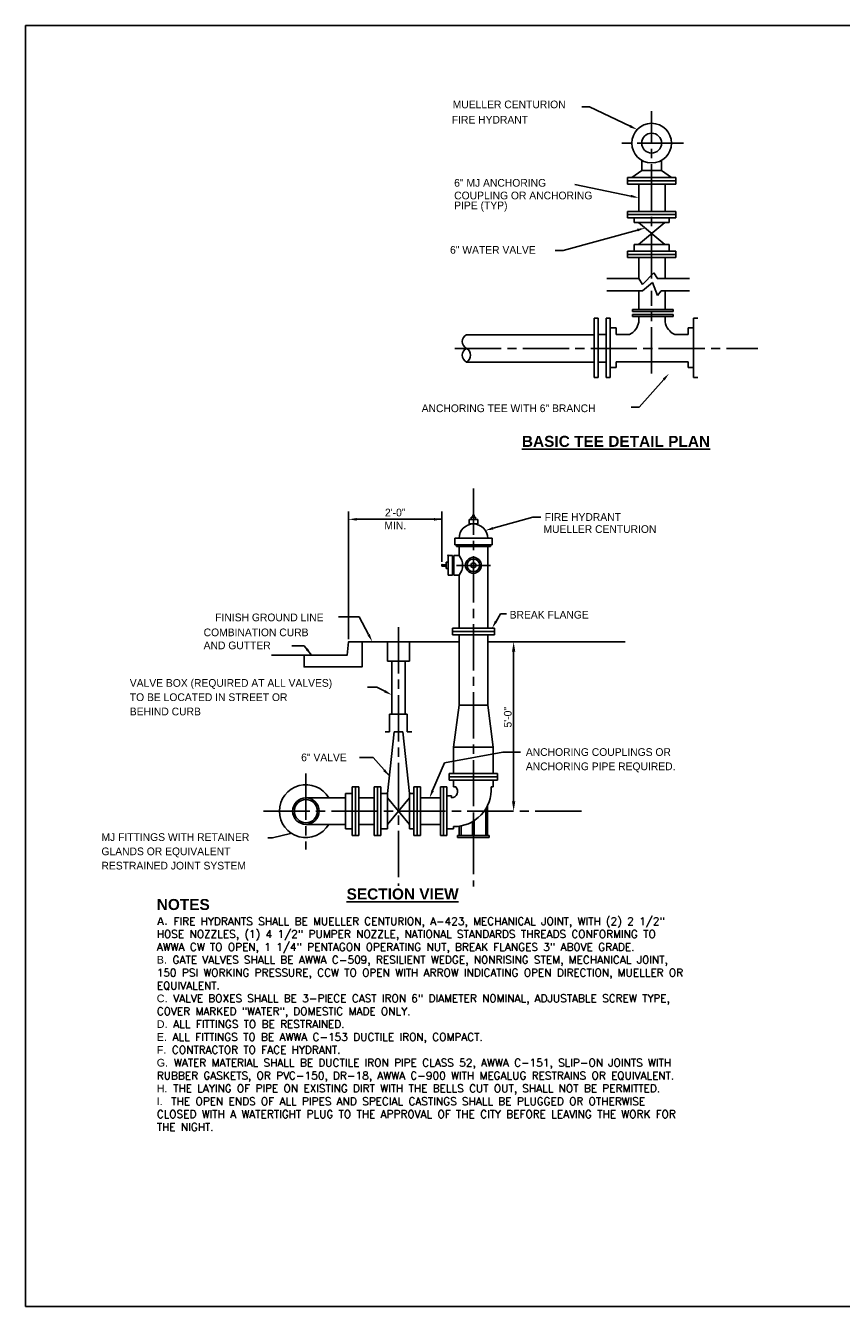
# Model space of a CAD drawing. Header units: feet. Extents: x 6 to 191, y 4 to 30.
# Tile 33 of 42: x 99 to 112, y 4 to 24. Entities that reach past the tile are written whole.
import ezdxf
from ezdxf.enums import TextEntityAlignment as Align

# ---------------------------------------------------------------- set-up
doc = ezdxf.new("R2010")
doc.units = ezdxf.units.FT
doc.header["$MEASUREMENT"] = 0
doc.linetypes.add('DASHDOT', pattern=[1, 0.5, -0.25, 0, -0.25])
doc.linetypes.add('E', pattern=[1, 0.75, -0.05, 0.15, -0.05])
doc.layers.add('COLUMNS', color=6, linetype='Continuous', plot=False)
for name, color, linetype in [('DETAIL', 130, 'Continuous'), ('MISC_LINE', 10, 'DASHDOT'), ('text', 9, 'Continuous')]:
    doc.layers.add(name, color=color, linetype=linetype)
doc.styles.add('SOLID', font='arialbd.ttf')
doc.styles.get("Standard").update_dxf_attribs({"font": 'font31.shx'})
doc.dimstyles.get("Standard").update_dxf_attribs({"dimtxt": 0.18, "dimasz": 0.18, "dimexe": 0.18, "dimexo": 0.0625, "dimgap": 0.09, "dimtad": 0, "dimtih": 1, "dimtoh": 1, "dimdec": 4, "dimzin": 0, "dimdsep": 46, "dimtxsty": 'Standard', "dimcen": 0.09, "dimadec": 0, "dimazin": 0, "dimtfac": 1, "dimtdec": 4, "dimtofl": 0, "dimtmove": 0, "dimatfit": 3, "dimfxl": 1, "dimtolj": 1, "dimtzin": 0, "dimarcsym": 0})

msp = doc.modelspace()

# ---------------------------------------------------------------- linework, layer by layer
at = {"layer": 'COLUMNS', "color": 3}
msp.add_lwpolyline([(99.09752, 3.62445), (99.09752, 24.37445), (129.47252, 24.37445), (129.47252, 3.62445)], close=True, dxfattribs=at)
at = {"layer": 'Defpoints', "color": 0, "linetype": 'ByBlock'}
msp.add_point((106.64815, 14.39085), dxfattribs=at)
at = {"layer": 'DETAIL'}
for p, q in [((109.07987, 22.02661), (109.07987, 22.19222)), ((109.40129, 22.02661), (109.40129, 22.19222)), ((108.51489, 20.27762), (109.03196, 20.27762)), ((109.33245, 20.27762), (109.85355, 20.27762)), ((108.51489, 20.07822), (109.09427, 20.07822)), ((109.3975, 20.07822), (109.85355, 20.07822)), ((108.92899, 19.77665), (109.58907, 19.77665)), ((108.92899, 19.74471), (108.92899, 19.77665)), ((108.92899, 19.74471), (109.58907, 19.74471)), ((109.58907, 19.74471), (109.58907, 19.77665)), ((108.30793, 19.63721), (108.37591, 19.63721)), ((108.30793, 18.67293), (108.30793, 19.63721)), ((108.37591, 19.63721), (108.37591, 18.67293)), ((108.50286, 18.67293), (108.50286, 19.63721)), ((108.50286, 19.63721), (108.57085, 19.63721)), ((108.57085, 19.63721), (108.57085, 18.67293)), ((108.92899, 19.69148), (109.58907, 19.69148)), ((108.92899, 19.65953), (108.92899, 19.69148)), ((108.92899, 19.65953), (109.58907, 19.65953)), ((109.03044, 19.57242), (109.03044, 19.65953)), ((109.45972, 19.57556), (109.45972, 19.65953)), ((109.58907, 19.65953), (109.58907, 19.69148)), ((109.92085, 18.67293), (109.92085, 19.63721)), ((109.92085, 19.63721), (109.98884, 19.63721)), ((108.30505, 19.36681), (106.23978, 19.36681)), ((108.50286, 19.36766), (108.37591, 19.36766)), ((108.50286, 19.36766), (108.37591, 19.36766)), ((108.66832, 19.4765), (108.57085, 19.4765)), ((108.66832, 19.4765), (108.66832, 19.36793)), ((108.66832, 19.36793), (108.88233, 19.36793)), ((109.61419, 19.36793), (109.82967, 19.36793)), ((109.82967, 19.36793), (109.82967, 19.4765)), ((109.82967, 19.4765), (109.92085, 19.4765)), ((106.23978, 18.92385), (108.30505, 18.92385)), ((108.50286, 18.92123), (108.37591, 18.92123)), ((108.50286, 18.92123), (108.37591, 18.92123)), ((108.66832, 18.92479), (109.82967, 18.92479)), ((108.66832, 18.92479), (108.66832, 18.83365)), ((109.82967, 18.83365), (109.82967, 18.92479)), ((108.57085, 18.83365), (108.66832, 18.83365)), ((109.82967, 18.83365), (109.92085, 18.83365)), ((108.37591, 18.67293), (108.30793, 18.67293)), ((108.57085, 18.67293), (108.50286, 18.67293)), ((109.98884, 18.67293), (109.92085, 18.67293)), ((106.04925, 16.06941), (106.65639, 16.06941)), ((106.04925, 15.96227), (106.04925, 16.06941)), ((106.65639, 16.06941), (106.65639, 15.96227)), ((106.65639, 15.96227), (106.04925, 15.96227)), ((106.07782, 15.9337), (106.07782, 15.96227)), ((106.62782, 15.9337), (106.07782, 15.9337)), ((106.12068, 15.9337), (106.12068, 15.79084)), ((106.58496, 15.9337), (106.58496, 14.61228)), ((106.62782, 15.96227), (106.62782, 15.9337)), ((106.12068, 15.46941), (106.12068, 14.61228)), ((104.95997, 14.39085), (104.95997, 14.07657)), ((105.31711, 14.39085), (105.31711, 14.07657)), ((106.12068, 14.50514), (106.12068, 13.36229)), ((106.58496, 14.50514), (106.58496, 13.36229)), ((104.95997, 14.07657), (105.31711, 14.07657)), ((105.0314, 14.07657), (105.0314, 13.21943)), ((105.24569, 14.07657), (105.24569, 13.21943)), ((106.03139, 12.68372), (106.12068, 13.36229)), ((106.12068, 13.36229), (106.58496, 13.36229)), ((106.58496, 13.36229), (106.67425, 12.68372)), ((104.99569, 13.21943), (105.2814, 13.21943)), ((104.99569, 13.21943), (104.99569, 12.93372)), ((105.2814, 13.21943), (105.2814, 12.93372)), ((104.99569, 12.93372), (104.92426, 12.93372)), ((105.06712, 12.93372), (105.20997, 12.93372)), ((105.20997, 12.93372), (105.31711, 11.93373)), ((105.2814, 12.93372), (105.35283, 12.93372)), ((106.03139, 12.68372), (106.67425, 12.68372)), ((106.03139, 12.68372), (106.03139, 12.25515)), ((106.67425, 12.68372), (106.67425, 12.25515)), ((106.03139, 12.14801), (106.03139, 12.04087)), ((106.03139, 12.04087), (106.06711, 12.04087)), ((106.63853, 12.04087), (106.67425, 12.04087)), ((106.67425, 12.14801), (106.67425, 12.04087)), ((105.49568, 11.8623), (105.81711, 11.8623)), ((105.92425, 11.89801), (105.99568, 11.89801)), ((105.49568, 11.43373), (105.81711, 11.43373)), ((105.92425, 11.3623), (106.03139, 11.3623))]:
    msp.add_line(p, q, dxfattribs=at)
at = {"layer": 'DETAIL', "color": 1}
for p, q in [((109.03118, 21.36522), (109.03118, 21.80696)), ((109.45975, 21.36522), (109.45975, 21.80696)), ((109.0263, 21.18665), (109.45487, 20.82951)), ((109.0263, 20.82951), (109.45487, 21.18665)), ((108.95487, 20.72237), (108.95487, 20.82951)), ((109.52629, 20.72237), (109.52629, 20.82951)), ((109.03118, 20.27762), (109.03118, 20.61522)), ((109.45975, 20.27762), (109.45975, 20.61522)), ((109.03118, 19.7786), (109.03118, 20.07822)), ((109.45975, 19.7786), (109.45975, 20.07822)), ((105.06712, 12.93372), (104.95997, 11.93373)), ((103.63856, 11.8623), (104.28141, 11.8623)), ((104.49569, 11.8623), (104.74569, 11.8623)), ((104.95997, 11.8623), (105.31711, 11.43373)), ((105.31711, 11.8623), (104.95997, 11.43373)), ((103.63856, 11.43373), (104.28141, 11.43373)), ((104.49569, 11.43373), (104.74569, 11.43373))]:
    msp.add_line(p, q, dxfattribs=at)
at = {"layer": 'DETAIL', "color": 1, "linetype": 'Continuous'}
msp.add_line((108.95487, 20.82951), (109.52629, 20.82951), dxfattribs=at)
at = {"layer": 'DETAIL', "color": 160, "linetype": 'E'}
msp.add_line((106.35282, 16.87637), (106.35282, 10.42733), dxfattribs=at)
at = {"layer": 'DETAIL', "color": 10}
for p, q in [((106.31711, 16.40869), (106.31711, 16.37298)), ((106.38853, 16.40869), (106.31711, 16.40869)), ((106.3423, 16.40869), (106.3423, 16.45033)), ((106.3423, 16.45033), (106.36369, 16.45033)), ((106.35282, 16.37298), (106.35282, 16.40869)), ((106.36369, 16.45033), (106.36369, 16.41087)), ((106.38853, 16.37298), (106.38853, 16.40869)), ((106.42425, 16.37298), (106.28139, 16.37298)), ((106.28139, 16.37298), (106.28139, 16.30155)), ((106.28139, 16.30155), (106.35282, 16.30155)), ((106.35282, 16.30155), (106.38853, 16.30155)), ((106.38853, 16.30155), (106.42425, 16.30155)), ((106.42425, 16.30155), (106.42425, 16.37298)), ((106.42425, 16.30155), (106.42425, 16.30155)), ((105.94211, 15.79084), (105.94211, 15.46941)), ((106.01354, 15.79084), (105.94211, 15.79084)), ((106.01354, 15.79084), (106.01354, 15.46941)), ((106.12068, 15.79084), (106.03497, 15.79084)), ((106.03497, 15.79084), (106.03497, 15.46941)), ((105.84211, 15.64084), (105.84211, 15.61941)), ((105.91354, 15.64084), (105.84211, 15.64084)), ((105.91354, 15.61941), (105.84211, 15.61941)), ((105.91354, 15.6837), (105.91354, 15.57656)), ((105.94211, 15.6837), (105.91354, 15.6837)), ((105.94211, 15.57656), (105.91354, 15.57656)), ((106.03497, 15.76941), (106.01354, 15.76941)), ((106.01354, 15.46941), (105.94211, 15.46941)), ((106.03497, 15.49084), (106.01354, 15.49084)), ((106.12068, 15.46941), (106.03497, 15.46941))]:
    msp.add_line(p, q, dxfattribs=at)
at = {"layer": 'DETAIL', "color": 182, "linetype": 'E'}
msp.add_line((106.62782, 15.63013), (106.07782, 15.63013), dxfattribs=at)
at = {"layer": 'DETAIL', "color": 180, "linetype": 'E'}
msp.add_line((105.13854, 14.62814), (105.13854, 10.4375), dxfattribs=at)
at = {"layer": 'DETAIL', "color": 11}
for p, q in [((106.01354, 14.61228), (106.6921, 14.61228)), ((106.01354, 14.61228), (106.01354, 14.50514)), ((106.01354, 14.55871), (106.6921, 14.55871)), ((106.6921, 14.61228), (106.6921, 14.50514)), ((106.01354, 14.50514), (106.6921, 14.50514)), ((105.95997, 12.25515), (106.74567, 12.25515)), ((105.95997, 12.25515), (105.95997, 12.14801)), ((106.74567, 12.25515), (106.74567, 12.14801)), ((104.38855, 12.04087), (104.49569, 12.04087)), ((104.44212, 11.25516), (104.44212, 12.04087)), ((104.74569, 12.04087), (104.85283, 12.04087)), ((104.79926, 11.25516), (104.79926, 12.04087)), ((105.38854, 12.04087), (105.49568, 12.04087)), ((105.44211, 11.25516), (105.44211, 12.04087)), ((105.81711, 12.04087), (105.92425, 12.04087)), ((105.87068, 11.25516), (105.87068, 12.04087)), ((105.95997, 12.20158), (106.74567, 12.20158)), ((105.95997, 12.14801), (106.74567, 12.14801)), ((104.28141, 11.93373), (104.38855, 11.93373)), ((104.85283, 11.93373), (104.95997, 11.93373)), ((105.31711, 11.93373), (105.38854, 11.93373)), ((106.33876, 11.25516), (106.33876, 11.47726)), ((106.36733, 11.25516), (106.36733, 11.49471)), ((104.28141, 11.3623), (104.38855, 11.3623)), ((104.38855, 11.25516), (104.49569, 11.25516)), ((104.74569, 11.25516), (104.85283, 11.25516)), ((104.85283, 11.3623), (104.95997, 11.3623)), ((105.31711, 11.3623), (105.38854, 11.3623)), ((105.38854, 11.25516), (105.49568, 11.25516)), ((105.81711, 11.25516), (105.92425, 11.25516)), ((106.0959, 11.25516), (106.61019, 11.25516)), ((106.0959, 11.21945), (106.61019, 11.21945))]:
    msp.add_line(p, q, dxfattribs=at)
at = {"layer": 'DETAIL', "color": 94}
for p, q in [((104.54926, 14.39085), (106.12068, 14.39085)), ((106.58496, 14.39085), (108.81387, 14.39085))]:
    msp.add_line(p, q, dxfattribs=at)
at = {"layer": 'DETAIL', "color": 204}
msp.add_line((103.08073, 14.17561), (103.60962, 14.17561), dxfattribs=at)
at = {"layer": 'DETAIL', "color": 170, "linetype": 'E'}
for p, q in [((103.63856, 12.25529), (103.63856, 11.02737)), ((102.95238, 11.64802), (108.17507, 11.64802))]:
    msp.add_line(p, q, dxfattribs=at)
at = {"layer": 'DETAIL', "color": 11, "linetype": 'Continuous'}
for p, q in [((104.38855, 12.04087), (104.38855, 11.25516)), ((104.49569, 12.04087), (104.49569, 11.25516)), ((104.74569, 12.04087), (104.74569, 11.25516)), ((104.85283, 12.04087), (104.85283, 11.25516)), ((105.38854, 12.04087), (105.38854, 11.25516)), ((105.49568, 12.04087), (105.49568, 11.25516)), ((105.81711, 12.04087), (105.81711, 11.25516)), ((105.92425, 12.04087), (105.92425, 11.25516)), ((104.28141, 11.93373), (104.28141, 11.3623)), ((104.95997, 11.93373), (104.95997, 11.3623)), ((105.31711, 11.93373), (105.31711, 11.3623)), ((106.55304, 11.68615), (106.55304, 11.25516)), ((106.58162, 11.73899), (106.58162, 11.25516)), ((106.0959, 11.25516), (106.0959, 11.21945)), ((106.12448, 11.40381), (106.12448, 11.25516)), ((106.15305, 11.40855), (106.15305, 11.25516)), ((106.61019, 11.25516), (106.61019, 11.21945))]:
    msp.add_line(p, q, dxfattribs=at)
at = {"layer": 'DETAIL', "linetype": 'Continuous'}
for p, q in [((105.99568, 11.89801), (105.99568, 11.8623)), ((106.03139, 11.39802), (106.03139, 11.3623))]:
    msp.add_line(p, q, dxfattribs=at)
at = {"layer": 'DETAIL', "color": 44}
msp.add_lwpolyline([(104.54926, 14.39085), (104.54926, 13.98512), (103.60962, 13.98512), (103.60962, 14.17561), (104.30982, 14.17561), (104.33054, 14.39094)], close=True, dxfattribs=at)
at = {"layer": 'DETAIL'}
for centre, radius in [((109.24058, 22.47058), 0.32143), ((109.24058, 22.47058), 0.16071), ((106.35282, 15.63013), 0.12857)]:
    msp.add_circle(centre, radius, dxfattribs=at)
at = {"layer": 'DETAIL', "color": 11}
for centre, radius in [((106.35282, 15.63013), 0.10195), ((103.63856, 11.64802), 0.21428), ((103.63856, 11.64802), 0.18701)]:
    msp.add_circle(centre, radius, dxfattribs=at)
at = {"layer": 'DETAIL', "color": 20}
msp.add_circle((106.35282, 15.63013), 0.04028, dxfattribs=at)
at = {"layer": 'DETAIL'}
for centre, radius, start, end in [((108.75643, 19.615), 0.2773, 297.002484, 351.166572), ((109.73373, 19.61815), 0.2773, 188.833428, 244.464822), ((106.29675, 19.25607), 0.12453, 117.22115, 242.77885), ((106.29675, 19.03459), 0.12453, 117.22115, 242.77885), ((106.18282, 19.03459), 0.12453, 297.22115, 62.77885), ((106.35282, 16.06941), 0.23214, 0, 180), ((105.92325, 15.63013), 0.25457, 320.853748, 39.146252), ((105.99258, 11.96711), 0.10485, 271.692042, 44.705139), ((106.0408, 11.99726), 0.59932, 269.100294, 4.17286)]:
    msp.add_arc(centre, radius, start, end, dxfattribs=at)
at = {"layer": 'DETAIL', "color": 1}
msp.add_arc((103.63856, 11.64802), 0.42857, 30, 330, dxfattribs=at)
at = {"layer": 'DETAIL', "color": 10, "linetype": 'ByBlock'}
msp.add_point((105.94211, 15.79084), dxfattribs=at)
at = {"layer": 'DETAIL', "color": 0, "linetype": 'ByBlock'}
msp.add_point((104.54926, 14.39085), dxfattribs=at)
at = {"layer": 'MISC_LINE', "color": 160, "linetype": 'E'}
for p, q in [((109.24058, 20.27762), (109.24058, 22.98832)), ((109.24058, 18.73728), (109.24058, 20.07822))]:
    msp.add_line(p, q, dxfattribs=at)
at = {"layer": 'MISC_LINE', "color": 170, "linetype": 'E'}
for p, q in [((109.75832, 22.47058), (108.72284, 22.47058)), ((106.05314, 19.14533), (110.96016, 19.14533))]:
    msp.add_line(p, q, dxfattribs=at)
at = {"layer": 'text'}
for p, q in [((108.2363, 23.05674), (108.10773, 23.05674)), ((108.89002, 22.74568), (108.2363, 23.05674)), ((108.90527, 21.61239), (107.99529, 21.80026)), ((109.01085, 21.0621), (107.80784, 20.73091)), ((107.80784, 20.73091), (107.67927, 20.73091)), ((109.09247, 20.18019), (109.27609, 20.37039)), ((109.27609, 20.37039), (109.33285, 20.27696)), ((109.03196, 20.27762), (109.09247, 20.18019)), ((109.09247, 20.07674), (109.25606, 20.21022)), ((109.25606, 20.21022), (109.33285, 19.99999)), ((109.33285, 19.99999), (109.3975, 20.07822)), ((109.43659, 18.64089), (109.03966, 18.19121)), ((109.03966, 18.19121), (108.91109, 18.19121)), ((104.33054, 14.43559), (104.33054, 16.50421)), ((105.84211, 15.68548), (105.84211, 16.50421)), ((106.67141, 16.2306), (107.31454, 16.41309)), ((107.31454, 16.41309), (107.44311, 16.41309)), ((104.45911, 16.37564), (105.84211, 16.37564)), ((105.71354, 16.37564), (105.39763, 16.37564)), ((105.88367, 12.42815), (106.8282, 12.60368)), ((106.8282, 12.60368), (107.11375, 12.60368)), ((105.69254, 11.98054), (105.88367, 12.42815))]:
    msp.add_line(p, q, dxfattribs=at)
at = {"layer": 'text', "color": 9}
for p, q in [((108.91916, 21.91411), (109.07987, 22.02661)), ((109.07987, 22.02661), (109.40129, 22.02661)), ((109.56201, 21.91411), (109.40129, 22.02661)), ((108.84773, 21.80696), (108.84773, 21.91411)), ((109.63344, 21.86054), (108.84773, 21.86054)), ((109.63344, 21.80696), (109.63344, 21.91411)), ((108.84773, 21.25808), (108.84773, 21.36522)), ((109.63344, 21.31165), (108.84773, 21.31165)), ((108.95487, 21.18665), (108.95487, 21.25808)), ((109.52629, 21.18665), (109.52629, 21.25808)), ((109.63344, 21.25808), (109.63344, 21.36522)), ((108.84773, 20.61522), (108.84773, 20.72237)), ((109.63344, 20.66879), (108.84773, 20.66879)), ((109.63344, 20.61522), (109.63344, 20.72237)), ((104.50339, 14.79554), (104.16492, 14.79554)), ((104.65463, 14.50757), (104.50339, 14.79554)), ((106.72009, 14.72307), (106.79092, 14.84384)), ((106.79092, 14.84384), (106.89079, 14.84384)), ((103.61196, 14.3236), (103.41214, 14.3236)), ((103.73198, 14.17561), (103.61196, 14.3236)), ((104.78588, 13.65859), (104.63554, 13.65859)), ((104.91801, 13.58906), (104.78588, 13.65859)), ((104.72797, 12.5168), (104.50962, 12.5168)), ((104.99417, 12.21747), (104.72797, 12.5168))]:
    msp.add_line(p, q, dxfattribs=at)
at = {"layer": 'text', "color": 9, "linetype": 'Continuous'}
for p, q in [((108.84773, 21.91411), (109.63344, 21.91411)), ((108.84773, 21.80696), (109.63344, 21.80696)), ((108.84773, 21.36522), (109.63344, 21.36522)), ((108.84773, 21.25808), (109.63344, 21.25808)), ((108.95487, 21.18665), (109.52629, 21.18665)), ((108.84773, 20.72237), (109.63344, 20.72237)), ((108.84773, 20.61522), (109.63344, 20.61522))]:
    msp.add_line(p, q, dxfattribs=at)
at = {"layer": 'text', "color": 9, "linetype": 'ByBlock'}
msp.add_line((107.00445, 11.80873), (107.00445, 14.23014), dxfattribs=at)
at = {"layer": 'text'}
for p in [(104.33054, 16.37564), (105.84211, 15.64084), (104.33054, 14.39094)]:
    msp.add_point(p, dxfattribs=at)
for points in [[(108.89922, 22.76503), (108.88081, 22.72633), (109.00611, 22.69044)], [(108.9096, 21.63337), (108.90093, 21.5914), (109.03118, 21.58639)], [(109.00516, 21.08276), (109.01654, 21.04144), (109.13481, 21.09622)], [(109.42053, 18.65507), (109.45266, 18.62671), (109.52168, 18.73728)], [(104.45911, 16.39707), (104.45911, 16.35421), (104.33054, 16.37564)], [(105.71354, 16.39707), (105.71354, 16.35421), (105.84211, 16.37564)], [(106.67726, 16.20999), (106.66557, 16.25122), (106.54773, 16.19551)], [(105.71224, 11.97213), (105.67283, 11.98896), (105.64205, 11.8623)]]:
    msp.add_solid(points, dxfattribs=at)
at = {"layer": 'text', "color": 9}
for points in [[(106.73858, 14.71223), (106.70161, 14.73391), (106.65505, 14.61217)], [(104.6736, 14.51753), (104.63566, 14.49761), (104.71441, 14.39374)], [(103.66931, 14.28705), (103.63607, 14.25999), (103.73386, 14.17382)], [(104.92799, 13.60802), (104.90803, 13.5701), (105.03179, 13.52919)], [(104.92229, 12.32658), (104.89027, 12.2981), (104.99172, 12.21627)]]:
    msp.add_solid(points, dxfattribs=at)
at = {"layer": 'text', "color": 9, "linetype": 'ByBlock'}
for points in [[(106.97767, 14.23014), (107.03124, 14.23014), (107.00445, 14.39085)], [(106.97767, 11.80873), (107.03124, 11.80873), (107.00445, 11.64802)]]:
    msp.add_solid(points, dxfattribs=at)

# ---------------------------------------------------------------- texts
at = {"layer": 'text'}
for s, p in [('MUELLER CENTURION', (106.01706, 23.03506)), ('FIRE HYDRANT', (106.00267, 22.78695)), ('6" MJ ANCHORING', (106.04123, 21.76468)), ('COUPLING OR ANCHORING', (106.04123, 21.5597)), ('PIPE (TYP)', (106.04123, 21.39864)), ('6" WATER VALVE', (105.97457, 20.6788)), ('ANCHORING TEE WITH 6" BRANCH', (105.51437, 18.11246))]:
    msp.add_text(s, height=0.124999, dxfattribs=at).set_placement(p)
at = {"layer": 'text', "style": 'SOLID'}
for s, p in [('%%uBASIC TEE DETAIL PLAN', (107.13838, 17.5496)), ('%%uSECTION VIEW', (104.29795, 10.21659))]:
    msp.add_text(s, height=0.17857, dxfattribs=at).set_placement(p)
at = {"layer": 'text'}
for s, p in [('FIRE HYDRANT', (107.5074, 16.41309)), ('MUELLER CENTURION', (107.48785, 16.21777))]:
    msp.add_text(s, height=0.124999, dxfattribs=at).set_placement(p, align=Align.MIDDLE_LEFT)
at = {"layer": 'text', "color": 9}
for s, p in [('FINISH GROUND LINE', (102.16952, 14.72423)), ('BREAK FLANGE', (106.9401, 14.76725)), ('COMBINATION CURB', (101.98183, 14.48161)), ('AND GUTTER', (101.98183, 14.27056)), ('VALVE BOX (REQUIRED AT ALL VALVES)', (100.78553, 13.66273)), ('TO BE LOCATED IN STREET OR', (100.78553, 13.43144)), ('BEHIND CURB', (100.78553, 13.20015)), ('ANCHORING COUPLINGS OR', (107.20264, 12.54267)), ('6" VALVE', (103.56229, 12.45613)), ('ANCHORING PIPE REQUIRED. ', (107.20264, 12.31138)), ('MJ FITTINGS WITH RETAINER', (100.32648, 11.16516)), ('GLANDS OR EQUIVALENT', (100.32648, 10.93387)), ('RESTRAINED JOINT SYSTEM', (100.32648, 10.70257))]:
    msp.add_text(s, height=0.124999, dxfattribs=at).set_placement(p)
at = {"layer": 'text', "color": 9, "linetype": 'ByBlock'}
msp.add_text('5\'-0"', height=0.124999, rotation=90, dxfattribs=at).set_placement((106.90909, 13.16945), align=Align.MIDDLE_CENTER)
at = {"layer": 'text', "char_height": 0.124999, "attachment_point": 5}
for s, insert in [('\\A1;{2\'-0"}', (105.08632, 16.48517)), ('\\P{MIN.}', (105.08632, 16.38002))]:
    msp.add_mtext(s, dxfattribs=dict(at, insert=insert))
at = {"layer": 'text', "insert": (101.22211, 10.22472), "char_height": 0.17857, "width": 8.5285493, "attachment_point": 1, "style": 'SOLID'}
msp.add_mtext('NOTES\\P{\\H0.7x;A.  \\Fsimplex|c0;FIRE HYDRANTS SHALL BE MUELLER CENTURION, A-423, MECHANICAL JOINT, WITH (2) 2 1/2" HOSE NOZZLES, (1) 4 1/2" PUMPER NOZZLE, NATIONAL STANDARDS THREADS CONFORMING TO AWWA CW TO OPEN, 1 1/4" PENTAGON OPERATING NUT, BREAK FLANGES 3" ABOVE GRADE.\\P\\fArial|b0|i0|c0|p34;B\\Fau101s01|c0;.  \\Fsimplex|c0;GATE VALVES SHALL BE AWWA C-509, RESILIENT WEDGE, NONRISING STEM, MECHANICAL JOINT, 150 PSI WORKING PRESSURE, CCW TO OPEN WITH ARROW INDICATING OPEN DIRECTION, MUELLER OR EQUIVALENT.\\P\\fArial|b0|i0|c0|p34;C.\\Fau101s01|c0;  \\Fsimplex|c0;VALVE BOXES SHALL BE 3-PIECE CAST IRON 6" DIAMETER NOMINAL, ADJUSTABLE SCREW TYPE, COVER MARKED "WATER", DOMESTIC MADE ONLY.\\P\\fArial|b0|i0|c0|p34;D.\\Fau101s01|c0;  \\Fsimplex|c0;ALL FITTINGS TO BE RESTRAINED.\\P\\fArial|b0|i0|c0|p34;E.\\Fau101s01|c0;  \\Fsimplex|c0;ALL FITTINGS TO BE AWWA C-153 DUCTILE IRON, COMPACT.\\P\\fArial|b0|i0|c0|p34;F\\Fau101s01|c0;.  \\Fsimplex|c0;CONTRACTOR TO FACE HYDRANT.\\P\\fArial|b0|i0|c0|p34;G.\\Fau101s01|c0;  \\Fsimplex|c0;WATER MATERIAL SHALL BE DUCTILE IRON PIPE CLASS 52, AWWA C-151, SLIP-ON JOINTS WITH RUBBER GASKETS, OR PVC-150, DR-18, AWWA C-900 WITH MEGALUG RESTRAINS OR EQUIVALENT.\\P\\fArial|b0|i0|c0|p34;H\\Fau101s01|c0;.  \\Fsimplex|c0;THE LAYING OF PIPE ON EXISTING DIRT WITH THE BELLS CUT OUT, SHALL NOT BE PERMITTED.\\P\\fArial|b0|i0|c0|p34;I.\\Fau101s01|c0;   \\Fsimplex|c0;THE OPEN ENDS OF ALL PIPES AND SPECIAL CASTINGS SHALL BE PLUGGED OR OTHERWISE CLOSED WITH A WATERTIGHT PLUG TO THE APPROVAL OF THE CITY BEFORE LEAVING THE WORK FOR THE NIGHT.}', dxfattribs=at)

# ---------------------------------------------------------------- leaders
at = {"layer": 'text'}
msp.add_leader([(103.39167, 11.28766), (103.09492, 11.21824), (103.02231, 11.21824)], dimstyle='Standard', override={"dimscale": 0.4}, dxfattribs=at)

doc.saveas('drawing.dxf')
